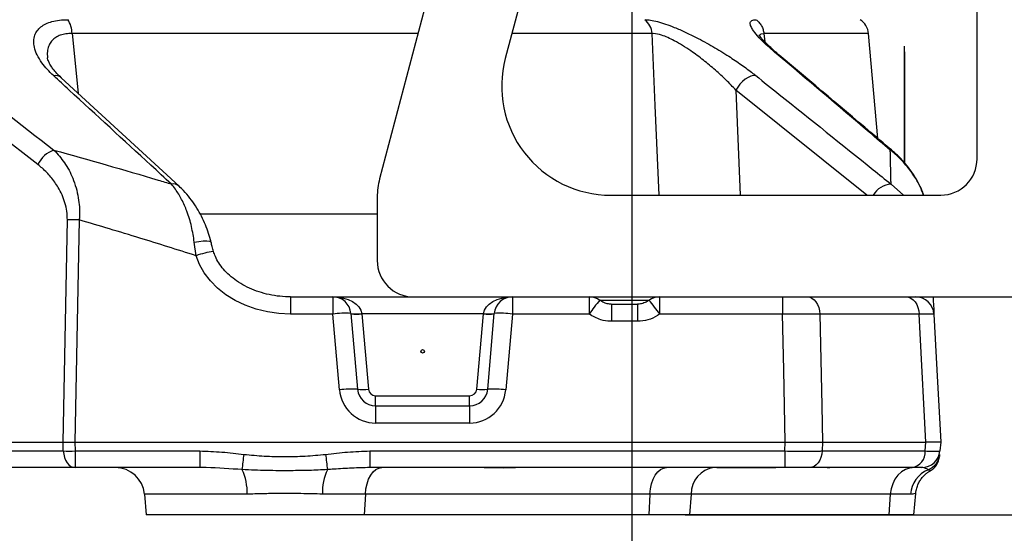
# Model space of a CAD drawing. Extents: x 0 to 4205, y 0 to 2970.
# Tile 63 of 67: x 2905 to 3175, y 2190 to 2331. Entities that reach past the tile are written whole.
import ezdxf

# ---------------------------------------------------------------- set-up
doc = ezdxf.new("R2010")
doc.units = 0
doc.header["$LTSCALE"] = 5
doc.layers.get('0').update_dxf_attribs({"linetype": 'CONTINUOUS'})
doc.styles.add('SLDTEXTSTYLE0', font='TXT', dxfattribs={"width": 0.605})
doc.dimstyles.new('SLDDIMSTYLE0', dxfattribs={"dimtxt": 25, "dimasz": 25, "dimexe": 0, "dimexo": 0.0625, "dimgap": 6.25, "dimtad": 1, "dimdec": 1, "dimrnd": 1e-09, "dimzin": 12, "dimtxsty": 'SLDTEXTSTYLE0', "dimsah": 1, "dimcen": 0.09, "dimazin": 3, "dimtfac": 1, "dimtofl": 0, "dimtmove": 0, "dimatfit": 3, "dimtolj": 1, "dimtzin": 12})

# ---------------------------------------------------------------- blocks, each defined once
blk = doc.blocks.new('_D_12')
at = {"color": 7, "linetype": 'CONTINUOUS'}
for p, q in [((2322.96, 2444.68), (2322.96, 2061.12)), ((3072.96, 2444.68), (3072.96, 2061.12)), ((2322.96, 2068.62), (3072.96, 2068.62))]:
    blk.add_line(p, q, dxfattribs=at)
for points in [[(2322.96, 2068.62), (2347.96, 2064.87), (2347.96, 2072.37)], [(3072.96, 2068.62), (3047.96, 2072.37), (3047.96, 2064.87)]]:
    blk.add_solid(points, dxfattribs=at)
at = {"color": 7, "linetype": 'CONTINUOUS', "insert": (2669.31, 2100.85), "char_height": 25, "attachment_point": 1, "style": 'SLDTEXTSTYLE0'}
blk.add_mtext('750', dxfattribs=at)
blk = doc.blocks.new('_D_13')
at = {"color": 7, "linetype": 'CONTINUOUS'}
for p, q in [((2062.96, 2444.68), (2062.96, 1960.96)), ((3332.96, 2444.68), (3332.96, 1960.96)), ((2062.96, 1968.46), (3332.96, 1968.46))]:
    blk.add_line(p, q, dxfattribs=at)
for points in [[(2062.96, 1968.46), (2087.96, 1964.71), (2087.96, 1972.21)], [(3332.96, 1968.46), (3307.96, 1972.21), (3307.96, 1964.71)]]:
    blk.add_solid(points, dxfattribs=at)
at = {"color": 7, "linetype": 'CONTINUOUS', "insert": (2659.76, 2000.69), "char_height": 25, "attachment_point": 1, "style": 'SLDTEXTSTYLE0'}
blk.add_mtext('1270', dxfattribs=at)
blk = doc.blocks.new('_D_14')
at = {"color": 7, "linetype": 'CONTINUOUS'}
for p, q in [((3332.96, 2444.68), (3542.45, 2444.68)), ((3534.95, 2194.68), (3534.95, 2444.68)), ((3087.68, 2194.68), (3542.45, 2194.68))]:
    blk.add_line(p, q, dxfattribs=at)
for points in [[(3534.95, 2444.68), (3531.2, 2419.68), (3538.7, 2419.68)], [(3534.95, 2194.68), (3538.7, 2219.68), (3531.2, 2219.68)]]:
    blk.add_solid(points, dxfattribs=at)
at = {"color": 7, "linetype": 'CONTINUOUS', "insert": (3502.72, 2291.04), "char_height": 25, "attachment_point": 1, "rotation": 90, "style": 'SLDTEXTSTYLE0'}
blk.add_mtext('250', dxfattribs=at)

msp = doc.modelspace()

# ---------------------------------------------------------------- linework, layer by layer
at = {"color": 7, "linetype": 'CONTINUOUS'}
for p, q in [((3050.98, 2467.18), (3003.61, 2287.19)), ((3167.96, 2292.68), (3167.96, 2406.68)), ((3059.62, 2401.77), (3038.18, 2320.32)), ((3140.64, 2298.33), (3138.11, 2327.19)), ((3147.94, 2323.68), (3147.93, 2323.68)), ((3147.93, 2323.68), (3147.93, 2291.72)), ((3147.94, 2323.68), (3147.94, 2291.71)), ((3148.04, 2322.18), (3147.94, 2322.18)), ((3148.04, 2322.18), (3148.04, 2291.58)), ((2948.47, 2285.14), (2916.08, 2314.99)), ((3002.96, 2282.1), (3002.96, 2264.68)), ((3067.2, 2282.68), (3157.96, 2282.68)), ((2979.15, 2254.68), (2990.75, 2254.68)), ((2990.75, 2254.68), (3040.16, 2254.68)), ((3040.16, 2254.68), (3061.27, 2254.68)), ((3061.27, 2254.68), (3080.64, 2254.68)), ((3080.64, 2254.68), (3114.46, 2254.68)), ((3114.46, 2254.68), (3121.29, 2254.68)), ((3121.29, 2254.68), (3132.15, 2254.68)), ((3132.15, 2254.68), (3186.73, 2254.68)), ((3067.37, 2252.68), (3074.55, 2252.68)), ((2995.73, 2250.12), (2997.56, 2229.25)), ((3033.36, 2229.25), (3035.18, 2250.12)), ((3002.54, 2224.68), (3028.37, 2224.68)), ((2890.16, 2214.68), (2916.55, 2214.68)), ((2916.55, 2214.68), (2916.55, 2214.68)), ((2919.81, 2214.68), (2919.81, 2214.68)), ((2919.81, 2214.68), (3115.19, 2214.68)), ((3115.2, 2214.68), (3115.19, 2214.68)), ((3125.43, 2214.68), (3125.42, 2214.68)), ((3125.43, 2214.68), (3153.9, 2214.68)), ((3153.91, 2214.68), (3153.9, 2214.68)), ((3157.96, 2214.68), (3157.74, 2212.25)), ((2919.89, 2207.68), (2887.59, 2207.68)), ((2954.17, 2207.68), (2919.89, 2207.68)), ((3115.12, 2207.68), (3000.93, 2207.68)), ((3043.18, 2207.68), (3043.01, 2207.68)), ((3121.93, 2207.68), (3115.12, 2207.68)), ((3150.07, 2207.68), (3121.93, 2207.68)), ((3152.76, 2207.68), (3150.07, 2207.68)), ((3155.07, 2206.83), (3155.05, 2206.84)), ((2938.94, 2200.38), (2939.44, 2194.68)), ((3150.59, 2194.68), (3151.1, 2200.54)), ((2999.42, 2194.68), (2939.44, 2194.68)), ((3077.68, 2194.68), (2999.42, 2194.68)), ((3088.87, 2194.68), (3077.68, 2194.68)), ((3143.69, 2194.68), (3088.87, 2194.68)), ((3150.59, 2194.68), (3143.69, 2194.68))]:
    msp.add_line(p, q, dxfattribs=at)
at = {"color": 8, "linetype": 'CONTINUOUS'}
for p, q in [((2919.03, 2327.19), (2920.67, 2310.76)), ((3014.14, 2327.19), (2919.03, 2327.19)), ((3078.57, 2327.19), (3039.99, 2327.19)), ((3109.32, 2327.19), (3109.56, 2324.91)), ((3138.11, 2327.19), (3109.32, 2327.19)), ((3112.72, 2321.68), (3113.51, 2321.24)), ((2909.65, 2291.1), (2875.39, 2317.69)), ((3101.63, 2311.6), (3102.84, 2282.68)), ((3137.67, 2282.68), (3101.63, 2311.6)), ((3144.31, 2285.73), (3147.75, 2282.68)), ((2916.55, 2214.68), (2917.74, 2275.86)), ((2921, 2275.86), (2919.81, 2214.68)), ((2954.42, 2277.51), (3002.96, 2277.51)), ((2953.16, 2266.01), (2952.65, 2269.7)), ((2979.15, 2254.68), (2979.15, 2249.95)), ((2990.75, 2254.68), (2990.75, 2249.95)), ((3040.16, 2254.68), (3040.16, 2249.95)), ((3061.27, 2254.68), (3061.27, 2249.95)), ((3077.64, 2253.68), (3064.33, 2253.68)), ((3080.64, 2254.68), (3080.64, 2249.95)), ((3114.46, 2254.68), (3114.46, 2249.95)), ((3067.37, 2252.68), (3067.37, 2247.95)), ((3074.55, 2252.68), (3074.55, 2247.95)), ((2990.75, 2249.95), (2979.15, 2249.95)), ((2992.58, 2229.07), (2990.75, 2249.95)), ((2998.72, 2250.12), (2998.73, 2250.03)), ((2998.73, 2250.03), (3000.55, 2229.3)), ((3032.18, 2250.03), (2998.73, 2250.03)), ((3030.37, 2229.3), (3032.18, 2250.03)), ((3032.18, 2250.03), (3032.19, 2250.12)), ((3040.16, 2249.95), (3038.34, 2229.07)), ((3061.27, 2249.95), (3040.16, 2249.95)), ((3074.55, 2247.95), (3067.37, 2247.95)), ((3114.46, 2249.95), (3080.64, 2249.95)), ((3152.04, 2249.95), (3124.71, 2249.95)), ((3002.54, 2224.68), (3002.54, 2227.47)), ((3002.54, 2227.47), (3028.37, 2227.47)), ((3028.37, 2224.68), (3028.37, 2227.47)), ((3002.54, 2224.68), (3002.54, 2219.95)), ((3028.37, 2224.68), (3028.37, 2219.95)), ((3028.37, 2219.95), (3002.54, 2219.95)), ((2916.63, 2212.25), (2916.55, 2214.68)), ((2919.81, 2214.68), (2919.89, 2212.25)), ((3115.12, 2212.25), (3115.2, 2214.68)), ((3125.42, 2214.68), (3125.34, 2212.25)), ((3153.7, 2212.25), (3153.91, 2214.68)), ((2884.34, 2212.25), (2916.63, 2212.25)), ((2919.89, 2212.25), (2954.17, 2212.25)), ((2919.89, 2212.25), (2919.89, 2207.68)), ((2954.17, 2212.25), (2954.17, 2207.68)), ((3000.93, 2212.25), (3115.12, 2212.25)), ((3000.93, 2212.25), (3000.93, 2207.68)), ((3115.12, 2212.25), (3115.12, 2207.68)), ((3125.34, 2212.25), (3153.7, 2212.25)), ((3032.48, 2207.6), (3032.74, 2207.68)), ((3037.69, 2207.6), (3032.48, 2207.6)), ((3037.69, 2207.6), (3037.95, 2207.68)), ((3098.4, 2207.68), (3098.03, 2207.6)), ((3112.65, 2207.6), (3098.03, 2207.6)), ((3127.42, 2207.6), (3126.72, 2207.6)), ((3127.79, 2207.68), (3127.42, 2207.6)), ((2967.18, 2200.38), (2938.94, 2200.38)), ((2999.71, 2200.38), (2987.92, 2200.38)), ((2999.71, 2200.38), (2999.42, 2194.68)), ((3077.97, 2200.38), (2999.71, 2200.38)), ((3077.97, 2200.38), (3077.68, 2194.68)), ((3089.28, 2200.38), (3077.97, 2200.38)), ((3089.28, 2200.38), (3088.87, 2194.68)), ((3144.1, 2200.38), (3089.28, 2200.38)), ((3144.1, 2200.38), (3143.69, 2194.68)), ((3149.67, 2200.38), (3144.1, 2200.38))]:
    msp.add_line(p, q, dxfattribs=at)
at = {"color": 8, "linetype": 'CONTINUOUS', "flags": 128}
for points in [[(3080.48, 2282.68), (3079.42, 2307.33), (3078.57, 2327.19)], [(3108.14, 2326.55), (3108.16, 2326.62), (3108.56, 2327.06), (3109.31, 2327.19), (3109.31, 2327.19)], [(3107.12, 2315.59), (3106.46, 2315.61), (3105.73, 2315.45), (3104.96, 2315.12), (3104.19, 2314.63), (3103.44, 2314.01), (3102.74, 2313.27), (3102.13, 2312.46), (3101.63, 2311.6)], [(3144.09, 2295.09), (3144.6, 2294.89), (3144.97, 2294.64)], [(2952.65, 2269.7), (2953.94, 2269.94), (2955.13, 2270.08), (2956.11, 2270.12), (2956.82, 2270.05), (2957.2, 2269.88), (2957.26, 2269.78)], [(2979.15, 2249.95), (2975.93, 2250.1), (2972.75, 2250.57), (2969.66, 2251.33), (2966.69, 2252.39), (2963.91, 2253.71), (2961.36, 2255.29), (2959.06, 2257.1), (2957.07, 2259.11), (2955.4, 2261.29), (2954.09, 2263.6), (2953.16, 2266.01)], [(2990.75, 2254.68), (2992.22, 2254.6), (2993.65, 2254.34), (2994.97, 2253.93), (2996.15, 2253.37), (2997.15, 2252.68), (2997.92, 2251.9), (2998.45, 2251.03), (2998.72, 2250.12)], [(3032.19, 2250.12), (3032.46, 2251.03), (3032.99, 2251.9), (3033.76, 2252.68), (3034.76, 2253.37), (3035.94, 2253.93), (3037.26, 2254.34), (3038.69, 2254.6), (3040.16, 2254.68)], [(3121.29, 2254.68), (3121.94, 2254.59), (3122.56, 2254.33), (3123.14, 2253.9), (3123.65, 2253.31), (3124.08, 2252.6), (3124.4, 2251.78), (3124.62, 2250.88), (3124.71, 2249.95)], [(3148.41, 2254.68), (3149.09, 2254.59), (3149.76, 2254.33), (3150.37, 2253.9), (3150.91, 2253.31), (3151.37, 2252.6), (3151.71, 2251.78), (3151.94, 2250.88), (3152.04, 2249.95)], [(3115.19, 2214.68), (3114.78, 2234.56), (3114.46, 2249.95)], [(3124.71, 2249.95), (3125.23, 2224.73), (3125.43, 2214.68)], [(3153.9, 2214.68), (3152.32, 2244.64), (3152.04, 2249.95)], [(2916.63, 2212.25), (2916.74, 2211.34), (2916.96, 2210.47), (2917.27, 2209.68), (2917.68, 2209), (2918.16, 2208.44), (2918.7, 2208.02), (2919.29, 2207.77), (2919.89, 2207.68)], [(3125.34, 2212.25), (3125.23, 2211.34), (3125, 2210.47), (3124.67, 2209.68), (3124.24, 2209), (3123.74, 2208.44), (3123.17, 2208.02), (3122.56, 2207.77), (3121.93, 2207.68)], [(2999.71, 2200.38), (2999.86, 2201.84), (3000.16, 2203.22), (3000.61, 2204.48), (3001.18, 2205.58), (3001.85, 2206.48), (3002.61, 2207.14), (3003.43, 2207.55), (3004.28, 2207.68)], [(3077.97, 2200.38), (3078.12, 2201.84), (3078.42, 2203.22), (3078.87, 2204.48), (3079.44, 2205.58), (3080.11, 2206.48), (3080.87, 2207.14), (3081.69, 2207.55), (3082.54, 2207.68)], [(3150.63, 2207.68), (3149.42, 2207.55), (3148.25, 2207.14), (3147.17, 2206.48), (3146.2, 2205.58), (3145.38, 2204.48), (3144.75, 2203.22), (3144.32, 2201.84), (3144.1, 2200.38)]]:
    msp.add_lwpolyline(points, dxfattribs=at)
at = {"color": 7, "linetype": 'CONTINUOUS', "flags": 128}
for points in [[(3144.97, 2294.64), (3145.03, 2294.59), (3145.08, 2294.53)], [(3155.86, 2254.68), (3155.91, 2253.71), (3155.98, 2252.39), (3156.04, 2251.33), (3156.08, 2250.57), (3156.1, 2250.1), (3156.11, 2249.95)], [(3156.11, 2249.95), (3156.91, 2234.56), (3157.96, 2214.68)]]:
    msp.add_lwpolyline(points, dxfattribs=at)
at = {"color": 8, "linetype": 'CONTINUOUS'}
msp.add_circle((3015.46, 2239.68), 0.5, dxfattribs=at)
for centre, radius, start, end in [((2912.29, 2327.2), 6.74, 359.9483, 34.3891), ((3073.43, 2326.9), 5.15, 3.1935, 52.8244), ((2914.42, 2313.08), 2.55, 49.0656, 101.057), ((2916.3, 2288.18), 7.26, 107.9364, 156.2884), ((2946.81, 2283.24), 2.53, 48.861, 100.3184), ((3144.72, 2279.6), 6.14, 93.8529, 149.8403), ((2919.37, 2200.66), 75.21, 88.7573, 91.2427), ((2961.04, 2244.43), 22.97, 97.7303, 110.0519), ((3090.29, 2230.43), 34.97, 138.2143, 146.0704), ((3051.61, 2230.42), 34.99, 33.9311, 41.7831), ((2994.08, 2226.13), 24.05, 86.053, 97.9494), ((2997.23, 2258.78), 8.79, 260.2079, 279.7921), ((2997.05, 2260.78), 10.88, 263.1046, 278.8973), ((3033.86, 2260.78), 10.88, 261.1026, 276.8956), ((3033.69, 2258.78), 8.79, 260.2081, 279.7919), ((3036.84, 2226.13), 24.05, 82.0505, 93.9471), ((2995.9, 2205.25), 24.06, 86.0552, 97.9472), ((3002.54, 2229.95), 10, 184.9995, 270.0004), ((2998.86, 2240.06), 10.89, 263.1104, 278.8915), ((3002.54, 2229.47), 2, 185.0014, 269.9982), ((3028.37, 2229.47), 2, 270.0015, 354.999), ((3028.37, 2229.95), 10, 269.9996, 355.0005), ((3032.05, 2240.06), 10.89, 261.1088, 276.8894), ((3035.01, 2205.25), 24.06, 82.0527, 93.9449), ((2918.26, 2257.48), 45.26, 267.9399, 272.0601), ((2737.7, 2236.38), 230.01, 352.6894, 353.7441), ((3217.57, 2236.4), 230.17, 186.2567, 187.3107), ((3149.36, 2211.98), 4.35, 279.3756, 3.5825), ((3152.71, 2211.75), 4.97, 290.7509, 354.9195), ((3096.55, 2200.46), 7.27, 96.7859, 180.6484), ((2952.45, 2200.94), 14.75, 357.8182, 24.7175), ((3002.66, 2200.94), 14.75, 155.282, 182.1818), ((3157.62, 2199.78), 7.97, 113.2167, 175.6895)]:
    msp.add_arc(centre, radius, start, end, dxfattribs=at)
at = {"color": 7, "linetype": 'CONTINUOUS'}
for centre, radius, start, end in [((3133.13, 2326.75), 5, 5.0003, 58.1932), ((3067.2, 2312.68), 30, 165.2564, 270), ((3157.96, 2292.68), 10, 270.0005, 359.9995), ((3022.96, 2282.1), 20, 165.2561, 180.0003), ((3012.96, 2264.68), 10, 180.0003, 269.9997), ((2990.75, 2249.68), 5, 5.001, 89.9983), ((3040.16, 2249.68), 5, 90.0011, 174.9996), ((3061.27, 2249.68), 5, 53.9879, 89.996), ((3080.64, 2249.68), 5, 90.004, 126.0121), ((3151.11, 2249.68), 5, 3.0011, 89.9991), ((3002.54, 2229.68), 5, 184.9988, 270.0016), ((3028.37, 2229.68), 5, 269.9987, 355.0005), ((2918.18, 2443.52), 228.85, 269.5926, 270.4074), ((3152.76, 2212.68), 5, 270.0011, 354.9996), ((3152.63, 2211.16), 5, 299.3995, 353.2461), ((2930.97, 2199.68), 8, 4.9999, 90.0001)]:
    msp.add_arc(centre, radius, start, end, dxfattribs=at)
at = {"color": 8, "linetype": 'CONTINUOUS'}
for points, knots in [([(2913.93, 2315.59), (2913.33, 2316.16), (2912.19, 2317.26), (2910.65, 2319.16), (2909.4, 2321.18), (2908.63, 2323.24), (2908.42, 2325.11), (2908.7, 2326.68), (2909.41, 2328.01), (2910.46, 2329.08), (2911.86, 2329.93), (2913.58, 2330.55), (2915.62, 2330.93), (2917.08, 2330.98), (2917.85, 2331)], [0, 0, 0, 0, 0.105165, 0.202102, 0.310939, 0.407545, 0.479828, 0.548229, 0.606716, 0.669539, 0.736972, 0.813852, 0.901831, 1, 1, 1, 1]), ([(3076.54, 2331), (3077.07, 2330.97), (3078.26, 2330.9), (3080.18, 2330.46), (3082.36, 2329.79), (3084.91, 2328.83), (3087.72, 2327.6), (3091.27, 2325.87), (3095.29, 2323.66), (3099.42, 2321.12), (3103.09, 2318.64), (3105.56, 2316.83), (3106.86, 2315.8), (3107.12, 2315.59)], [0, 0, 0, 0, 0.046363, 0.102712, 0.169989, 0.244403, 0.338308, 0.436162, 0.586782, 0.734922, 0.856539, 0.970757, 1, 1, 1, 1]), ([(3112.73, 2321.68), (3112.25, 2322.08), (3111.17, 2323.01), (3109.41, 2324.61), (3107.67, 2326.39), (3106.35, 2328.02), (3105.69, 2329.24), (3105.45, 2330.2), (3106.1, 2330.98), (3106.74, 2331), (3107.12, 2331)], [0, 0, 0, 0, 0.141619, 0.324982, 0.539585, 0.708607, 0.797612, 0.860066, 0.917311, 1, 1, 1, 1]), ([(3107.12, 2331), (3107.42, 2330.78), (3108.01, 2330.32), (3108.68, 2329.39), (3109.15, 2328.34), (3109.26, 2327.57), (3109.32, 2327.19)], [0, 0, 0, 0, 0.2449224, 0.4936441, 0.7457246, 1, 1, 1, 1]), ([(2919.03, 2327.19), (2918.46, 2327.18), (2917.37, 2327.17), (2915.85, 2326.81), (2914.56, 2326.2), (2913.53, 2325.34), (2912.79, 2324.26), (2912.32, 2322.93), (2912.16, 2321.65), (2912.27, 2320.82), (2912.31, 2320.52)], [0, 0, 0, 0, 0.153266, 0.296152, 0.421063, 0.538009, 0.654772, 0.772673, 0.918287, 1, 1, 1, 1]), ([(3101.63, 2311.6), (3100.75, 2312.53), (3098.94, 2314.44), (3095.95, 2317.18), (3092.71, 2319.88), (3089.68, 2322.12), (3086.98, 2323.89), (3084.87, 2325.12), (3082.94, 2326.07), (3081.05, 2326.82), (3079.57, 2327.2), (3078.68, 2327.19), (3078.57, 2327.19)], [0, 0, 0, 0, 0.135486, 0.279152, 0.42965, 0.582569, 0.678442, 0.770954, 0.841722, 0.90572, 0.987533, 1, 1, 1, 1]), ([(2879.71, 2321.68), (2881.85, 2320.03), (2893.34, 2311.22), (2904.77, 2302.32), (2914.06, 2295.09)], [0, 0, 0, 0, 0.186502, 1, 1, 1, 1]), ([(3144.09, 2295.09), (3142.14, 2296.75), (3131.72, 2305.65), (3121.24, 2314.49), (3112.73, 2321.68)], [0, 0, 0, 0, 0.186877, 1, 1, 1, 1]), ([(2946.36, 2285.73), (2944.49, 2287.46), (2935.12, 2296.1), (2924.31, 2306.05), (2915.37, 2314.27), (2913.93, 2315.59)], [0, 0, 0, 0, 0.17345, 0.866992, 1, 1, 1, 1]), ([(3107.12, 2315.59), (3109.27, 2313.87), (3120.03, 2305.25), (3132.42, 2295.29), (3142.66, 2287.05), (3144.31, 2285.73)], [0, 0, 0, 0, 0.17334, 0.866901, 1, 1, 1, 1]), ([(2914.06, 2295.09), (2915.07, 2293.97), (2917.16, 2291.64), (2919.03, 2288.01), (2920.18, 2284.71), (2920.77, 2282.07), (2921.08, 2279.44), (2921.11, 2277.4), (2921.03, 2276.2), (2921, 2275.86)], [0, 0, 0, 0, 0.213212, 0.444282, 0.574489, 0.710344, 0.829034, 0.950491, 1, 1, 1, 1]), ([(2914.06, 2295.09), (2923.63, 2292.4), (2934.42, 2289.36), (2945.14, 2286.1), (2946.36, 2285.73)], [0, 0, 0, 0, 0.886698, 1, 1, 1, 1]), ([(3144.31, 2285.73), (3144.3, 2286.1), (3144.22, 2289.22), (3144.15, 2292.34), (3144.09, 2295.09)], [0, 0, 0, 0, 0.118296, 1, 1, 1, 1]), ([(3153.25, 2282.68), (3152.96, 2283.45), (3152.26, 2285.31), (3150.54, 2288.26), (3148.14, 2291.43), (3145.84, 2293.7), (3144.42, 2294.83), (3144.09, 2295.09)], [0, 0, 0, 0, 0.157027, 0.381787, 0.652744, 0.919204, 1, 1, 1, 1]), ([(2917.74, 2275.86), (2917.72, 2276.66), (2917.67, 2278.25), (2917.13, 2280.57), (2916.32, 2282.77), (2915.07, 2285.18), (2913.3, 2287.68), (2911.34, 2289.72), (2910.06, 2290.77), (2909.65, 2291.1)], [0, 0, 0, 0, 0.134728, 0.266648, 0.398722, 0.526724, 0.722921, 0.911292, 1, 1, 1, 1]), ([(2952.65, 2269.7), (2952.43, 2271.17), (2952, 2274.07), (2950.78, 2278.02), (2949.26, 2281.45), (2947.79, 2283.94), (2946.73, 2285.27), (2946.36, 2285.73)], [0, 0, 0, 0, 0.255127, 0.504463, 0.707593, 0.898646, 1, 1, 1, 1]), ([(2953.16, 2266.01), (2947.99, 2267.65), (2937.31, 2271.05), (2926.56, 2274.22), (2921, 2275.86)], [0, 0, 0, 0, 0.483611, 1, 1, 1, 1]), ([(3067.37, 2247.95), (3067.28, 2247.95), (3066.3, 2247.96), (3064.11, 2248.27), (3062.3, 2249.34), (3061.27, 2249.95)], [0, 0, 0, 0, 0.040812, 0.45233, 1, 1, 1, 1]), ([(3080.64, 2249.95), (3080.45, 2249.82), (3079.48, 2249.14), (3077.47, 2248.19), (3075.53, 2248.03), (3074.55, 2247.95)], [0, 0, 0, 0, 0.103104, 0.548428, 1, 1, 1, 1]), ([(3124.71, 2249.95), (3123.99, 2249.95), (3122.41, 2249.96), (3120.03, 2249.97), (3117.54, 2249.96), (3115.7, 2249.95), (3114.65, 2249.95), (3114.46, 2249.95)], [0, 0, 0, 0, 0.213094, 0.462228, 0.694315, 0.941876, 1, 1, 1, 1]), ([(3156.11, 2249.95), (3156.02, 2249.95), (3155.67, 2249.97), (3154.95, 2249.96), (3153.82, 2249.96), (3152.81, 2249.95), (3152.18, 2249.95), (3152.04, 2249.95)], [0, 0, 0, 0, 0.063313, 0.259407, 0.53127, 0.901698, 1, 1, 1, 1]), ([(2954.17, 2212.25), (2956.2, 2212.18), (2960.27, 2212.04), (2964.32, 2211.55), (2966.34, 2211.31)], [0, 0, 0, 0, 0.498928, 1, 1, 1, 1]), ([(2966.34, 2211.31), (2968.2, 2211.14), (2971.9, 2210.8), (2977.51, 2210.69), (2983.14, 2210.79), (2986.89, 2211.14), (2988.76, 2211.31)], [0, 0, 0, 0, 0.248511, 0.497074, 0.748564, 1, 1, 1, 1]), ([(2988.76, 2211.31), (2990.78, 2211.55), (2994.83, 2212.04), (2998.9, 2212.18), (3000.93, 2212.25)], [0, 0, 0, 0, 0.499509, 1, 1, 1, 1]), ([(3115.12, 2212.25), (3116.03, 2212.24), (3117.86, 2212.22), (3120.44, 2212.21), (3122.78, 2212.22), (3124.36, 2212.23), (3125.19, 2212.25), (3125.34, 2212.25)], [0, 0, 0, 0, 0.268811, 0.537578, 0.755168, 0.957329, 1, 1, 1, 1]), ([(3153.7, 2212.25), (3154.26, 2212.24), (3155.26, 2212.23), (3156.51, 2212.19), (3157.27, 2212.25), (3157.64, 2212.19), (3157.74, 2212.25), (3157.74, 2212.25)], [0, 0, 0, 0, 0.4183311, 0.7398764, 0.917486, 0.9966186, 1, 1, 1, 1]), ([(2965.84, 2207.11), (2962.55, 2207.35), (2958.66, 2207.65), (2954.76, 2207.68), (2954.17, 2207.68)], [0, 0, 0, 0, 0.8480295, 1, 1, 1, 1]), ([(3000.93, 2207.68), (2999.29, 2207.65), (2995.99, 2207.58), (2992.1, 2207.3), (2989.86, 2207.15), (2989.26, 2207.11)], [0, 0, 0, 0, 0.422017, 0.847246, 1, 1, 1, 1]), ([(3043.01, 2207.68), (3042.84, 2207.68), (3041.7, 2207.68), (3040.43, 2207.63), (3038.83, 2207.6), (3038.2, 2207.6), (3037.69, 2207.6)], [0, 0, 0, 0, 0.097973, 0.641466, 0.717237, 1, 1, 1, 1]), ([(3098.03, 2207.6), (3097.49, 2207.6), (3096.71, 2207.62), (3095.93, 2207.67), (3095.69, 2207.68)], [0, 0, 0, 0, 0.688839, 1, 1, 1, 1]), ([(3154.47, 2207.11), (3154.02, 2207.36), (3153.48, 2207.66), (3152.87, 2207.68), (3152.76, 2207.68)], [0, 0, 0, 0, 0.824095, 1, 1, 1, 1]), ([(2989.26, 2207.11), (2987.6, 2207.03), (2984.27, 2206.86), (2978.7, 2206.82), (2972.55, 2206.81), (2968.08, 2207.01), (2965.84, 2207.11)], [0, 0, 0, 0, 0.212725, 0.426801, 0.713144, 1, 1, 1, 1]), ([(3155.05, 2206.84), (3155.03, 2206.85), (3154.83, 2206.92), (3154.64, 2207.02), (3154.47, 2207.11)], [0, 0, 0, 0, 0.096211, 1, 1, 1, 1]), ([(2987.92, 2200.38), (2985.95, 2200.42), (2981.91, 2200.51), (2976.43, 2200.61), (2971.49, 2200.45), (2968.62, 2200.4), (2967.18, 2200.38)], [0, 0, 0, 0, 0.285773, 0.584288, 0.792701, 1, 1, 1, 1]), ([(3151, 2200.54), (3151.02, 2200.55), (3151.22, 2200.6), (3150.21, 2200.36), (3149.89, 2200.37), (3149.67, 2200.38)], [0, 0, 0, 0, 0.043566, 0.355466, 1, 1, 1, 1])]:
    msp.add_open_spline(points, degree=3, knots=knots, dxfattribs=at)
at = {"color": 7, "linetype": 'CONTINUOUS'}
for points, knots in [([(3113.54, 2321.25), (3113.31, 2321.44), (3112.52, 2322.11), (3111.33, 2323.17), (3110.08, 2324.36), (3109.17, 2325.3), (3108.54, 2326.02), (3108.16, 2326.51), (3108, 2326.77), (3107.94, 2326.86), (3107.94, 2326.86)], [0, 0, 0, 0, 0.114217, 0.392249, 0.599123, 0.764127, 0.8841, 0.960505, 0.998357, 1, 1, 1, 1]), ([(3144.96, 2294.64), (3143.44, 2295.94), (3133, 2304.86), (3122.5, 2313.7), (3113.53, 2321.26)], [0, 0, 0, 0, 0.145567, 1, 1, 1, 1]), ([(2916.07, 2315.02), (2915.99, 2315.1), (2915.45, 2315.56), (2914.61, 2316.44), (2913.64, 2317.62), (2912.95, 2318.67), (2912.53, 2319.55), (2912.32, 2320.14), (2912.29, 2320.44), (2912.28, 2320.51)], [0, 0, 0, 0, 0.048627, 0.312361, 0.538824, 0.724265, 0.866957, 0.967789, 1, 1, 1, 1]), ([(3153.3, 2282.68), (3153.2, 2282.96), (3152.86, 2283.97), (3152.06, 2285.67), (3150.9, 2287.77), (3149.5, 2289.83), (3147.89, 2291.81), (3146.38, 2293.43), (3145.33, 2294.31), (3144.96, 2294.62)], [0, 0, 0, 0, 0.060252, 0.216096, 0.38184, 0.549932, 0.721352, 0.90114, 1, 1, 1, 1]), ([(2957.24, 2269.77), (2957.2, 2269.98), (2956.99, 2270.99), (2956.41, 2272.78), (2955.51, 2275.14), (2954.38, 2277.47), (2953.04, 2279.74), (2951.49, 2281.91), (2949.97, 2283.73), (2948.88, 2284.73), (2948.46, 2285.12)], [0, 0, 0, 0, 0.036076, 0.172455, 0.31354, 0.45763, 0.604511, 0.753617, 0.903707, 1, 1, 1, 1]), ([(2957.96, 2267.19), (2957.83, 2267.63), (2957.56, 2268.48), (2957.37, 2269.35), (2957.27, 2269.78)], [0, 0, 0, 0, 0.512411, 1, 1, 1, 1]), ([(2979.15, 2254.68), (2978.67, 2254.69), (2977.19, 2254.71), (2974.73, 2254.98), (2971.85, 2255.59), (2969.11, 2256.48), (2966.58, 2257.63), (2964.32, 2259), (2962.35, 2260.54), (2960.7, 2262.21), (2959.4, 2263.96), (2958.48, 2265.63), (2958.11, 2266.73), (2957.95, 2267.19)], [0, 0, 0, 0, 0.0553165, 0.1693434, 0.2822152, 0.3922981, 0.4983292, 0.599294, 0.694487, 0.7835927, 0.8666914, 0.9443359, 1, 1, 1, 1]), ([(3067.31, 2252.7), (3067.28, 2252.69), (3066.82, 2252.65), (3065.93, 2252.87), (3064.91, 2253.23), (3064.4, 2253.63), (3064.24, 2253.76)], [0, 0, 0, 0, 0.03222, 0.418573, 0.810629, 1, 1, 1, 1]), ([(3077.68, 2253.74), (3077.62, 2253.69), (3077.23, 2253.35), (3076.34, 2252.98), (3075.32, 2252.68), (3074.72, 2252.71), (3074.54, 2252.72)], [0, 0, 0, 0, 0.071298, 0.461436, 0.844254, 1, 1, 1, 1]), ([(3115.2, 2214.68), (3115.4, 2214.68), (3116.42, 2214.68), (3118.26, 2214.67), (3120.71, 2214.66), (3123.1, 2214.67), (3124.67, 2214.68), (3125.42, 2214.68)], [0, 0, 0, 0, 0.058109, 0.299417, 0.539032, 0.77914, 1, 1, 1, 1]), ([(3157.96, 2214.68), (3157.87, 2214.68), (3157.52, 2214.66), (3156.76, 2214.67), (3155.49, 2214.67), (3154.5, 2214.68), (3153.91, 2214.68)], [0, 0, 0, 0, 0.06342, 0.25951, 0.568021, 1, 1, 1, 1]), ([(3157.66, 2211.31), (3157.65, 2211.22), (3157.64, 2211.11), (3157.61, 2210.68), (3157.61, 2210.73), (3157.61, 2210.73)], [0, 0, 0, 0, 0.761233, 0.997556, 1, 1, 1, 1]), ([(3151.13, 2200.53), (3151.15, 2200.8), (3151.2, 2201.51), (3151.52, 2202.59), (3152.03, 2203.73), (3152.67, 2204.71), (3153.38, 2205.52), (3154.1, 2206.15), (3154.67, 2206.56), (3154.99, 2206.74), (3155.08, 2206.79)], [0, 0, 0, 0, 0.103686, 0.276038, 0.437815, 0.588918, 0.728455, 0.853976, 0.960291, 1, 1, 1, 1])]:
    msp.add_open_spline(points, degree=3, knots=knots, dxfattribs=at)

# ---------------------------------------------------------------- dimensions: what is measured, and where the dimension line sits
for base, p1, p2, picture, middle in [((3332.96, 1968.46), (2062.96, 2454.68), (3332.96, 2454.68), '_D_13', (2697.96, 1968.46)), ((3072.96, 2068.62), (2322.96, 2454.68), (3072.96, 2454.68), '_D_12', (2697.96, 2068.62))]:
    dim = msp.add_linear_dim(base=base, p1=p1, p2=p2, dimstyle='SLDDIMSTYLE0', dxfattribs=at)
    dim.commit()
    dim.dimension.update_dxf_attribs({"geometry": picture, "text_midpoint": middle, "dimtype": 160})
dim = msp.add_linear_dim(base=(3534.95, 2444.68), p1=(3077.68, 2194.68), p2=(3322.96, 2444.68), angle=90, dimstyle='SLDDIMSTYLE0', dxfattribs=at)
dim.commit()
dim.dimension.update_dxf_attribs({"geometry": '_D_14', "text_midpoint": (3534.95, 2319.68), "dimtype": 160})

doc.saveas('drawing.dxf')
